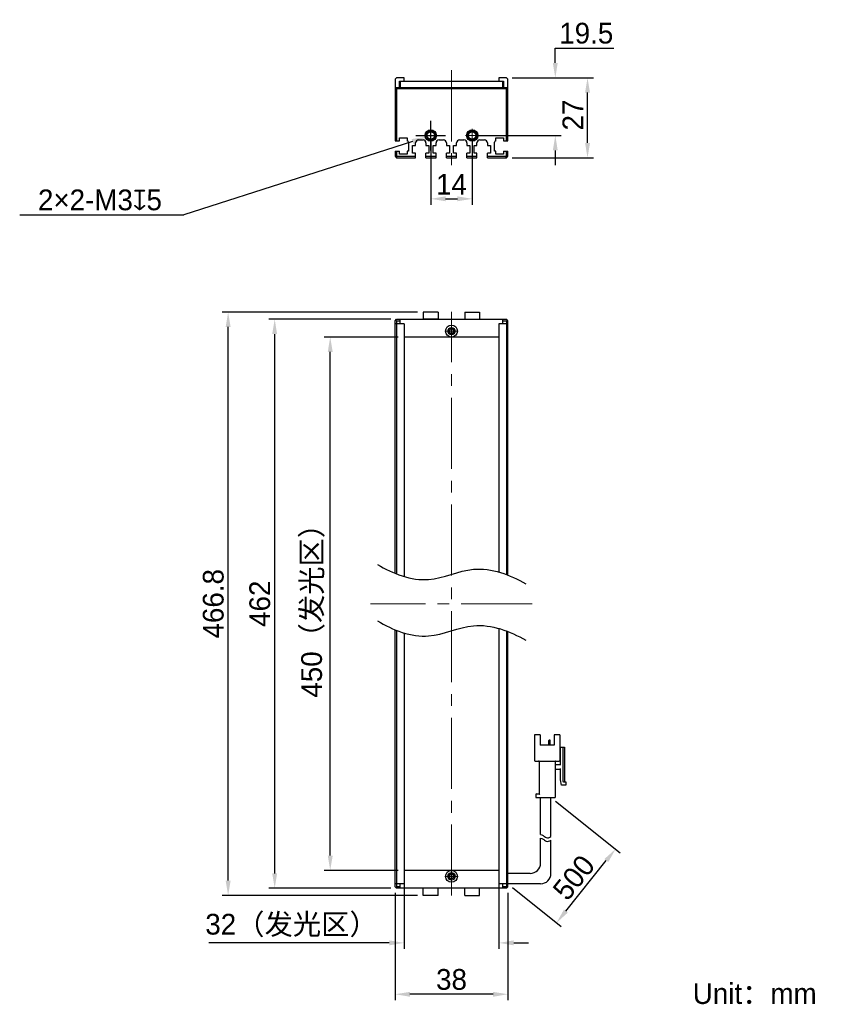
# Model space of a CAD drawing. Header units: millimetres. Extents: x 54 to 190, y 70 to 237.
import ezdxf

# ---------------------------------------------------------------- set-up
doc = ezdxf.new("R2010")
doc.units = ezdxf.units.MM
doc.header["$PDSIZE"] = -5
doc.linetypes.add('点画线', pattern=[18, 12, -2, 2, -2])
for name, color, linetype, lineweight in [('中心线层', 1, '点画线', 18), ('标注', 3, 'Continuous', 25), ('粗实线', 7, 'Continuous', 30), ('粗实线层', 7, 'Continuous', 35)]:
    doc.layers.add(name, color=color, linetype=linetype, lineweight=lineweight)
doc.styles.add('标准', font='兰亭黑 GBK.TTF', dxfattribs={"width": 0.667})
doc.dimstyles.new('CST Standard', dxfattribs={"dimtxt": 3.5, "dimasz": 2.5, "dimexe": 1, "dimexo": 1, "dimgap": 0.6, "dimtad": 1, "dimtoh": 1, "dimdsep": 46, "dimtxsty": 'Standard', "dimcen": -2.5, "dimdle": 5, "dimadec": 0, "dimazin": 2, "dimtfac": 1, "dimtofl": 0, "dimtmove": 0, "dimatfit": 0, "dimfxl": 1, "dimtolj": 1, "dimarcsym": 0})

# ---------------------------------------------------------------- blocks, each defined once
blk = doc.blocks.new('*X1')
at = {"layer": 'Defpoints', "color": 0}
for p in [(106.54, 183), (118.99, 183), (118.99, 93)]:
    blk.add_point(p, dxfattribs=at)
at = {"layer": '标注', "color": 0, "linetype": 'Continuous', "lineweight": -2, "ltscale": 3}
for p, q in [((117.99, 183), (105.54, 183)), ((117.99, 93), (105.54, 93))]:
    blk.add_line(p, q, dxfattribs=at)
at = {"layer": '标注', "color": 9, "linetype": 'Continuous', "lineweight": -2, "ltscale": 3}
blk.add_line((106.54, 95.5), (106.54, 180.5), dxfattribs=at)
at = {"layer": '标注', "color": 9}
for points in [[(106.96, 180.5), (106.13, 180.5), (106.54, 183)], [(106.13, 95.5), (106.96, 95.5), (106.54, 93)]]:
    blk.add_solid(points, dxfattribs=at)
at = {"layer": '标注', "color": 7, "insert": (103.63, 138), "char_height": 3.5, "attachment_point": 5, "rotation": 90}
blk.add_mtext('\\A1;{\\fFZLanTingHei-R-GBK|b0|i0|c134|p2;450（发光区）}', dxfattribs=at)
blk = doc.blocks.new('*X2')
at = {"layer": 'Defpoints', "color": 0}
for p in [(97.18, 186), (117.74, 186), (117.74, 90)]:
    blk.add_point(p, dxfattribs=at)
at = {"layer": '标注', "color": 0, "linetype": 'Continuous', "lineweight": -2, "ltscale": 3}
for p, q in [((116.74, 186), (96.18, 186)), ((116.74, 90), (96.18, 90))]:
    blk.add_line(p, q, dxfattribs=at)
at = {"layer": '标注', "color": 9, "linetype": 'Continuous', "lineweight": -2, "ltscale": 3}
blk.add_line((97.18, 92.5), (97.18, 183.5), dxfattribs=at)
at = {"layer": '标注', "color": 9}
for points in [[(97.59, 183.5), (96.76, 183.5), (97.18, 186)], [(96.76, 92.5), (97.59, 92.5), (97.18, 90)]]:
    blk.add_solid(points, dxfattribs=at)
at = {"layer": '标注', "color": 7, "insert": (94.68, 138), "char_height": 3.5, "attachment_point": 5, "rotation": 90}
blk.add_mtext('\\A1;{\\fFZLanTingHei-R-GBK|b0|i0|c134|p2;462}', dxfattribs=at)
blk = doc.blocks.new('*X3')
at = {"layer": 'Defpoints', "color": 0}
for p in [(118.99, 93), (134.99, 93), (118.99, 80.78)]:
    blk.add_point(p, dxfattribs=at)
at = {"layer": '标注', "color": 0, "linetype": 'Continuous', "lineweight": -2, "ltscale": 3}
for p, q in [((118.99, 92), (118.99, 79.78)), ((134.99, 92), (134.99, 79.78))]:
    blk.add_line(p, q, dxfattribs=at)
at = {"layer": '标注', "color": 9, "linetype": 'Continuous', "lineweight": -2, "ltscale": 3}
for p, q in [((116.49, 80.78), (86.05, 80.78)), ((137.49, 80.78), (139.99, 80.78))]:
    blk.add_line(p, q, dxfattribs=at)
at = {"layer": '标注', "color": 9}
for points in [[(116.49, 80.36), (116.49, 81.2), (118.99, 80.78)], [(137.49, 81.2), (137.49, 80.36), (134.99, 80.78)]]:
    blk.add_solid(points, dxfattribs=at)
at = {"layer": '标注', "color": 7, "insert": (100.02, 83.7), "char_height": 3.5, "attachment_point": 5}
blk.add_mtext('\\A1;\\A1;{\\fFZLanTingHei-R-GBK|b0|i0|c134|p2;32（发光区）}', dxfattribs=at)
blk = doc.blocks.new('*X4')
at = {"layer": 'Defpoints', "color": 0}
for p in [(117.49, 90.25), (136.49, 90.25), (117.49, 72.11)]:
    blk.add_point(p, dxfattribs=at)
at = {"layer": '标注', "color": 0, "linetype": 'Continuous', "lineweight": -2, "ltscale": 3}
for p, q in [((117.49, 89.25), (117.49, 71.11)), ((136.49, 89.25), (136.49, 71.11))]:
    blk.add_line(p, q, dxfattribs=at)
at = {"layer": '标注', "color": 9, "linetype": 'Continuous', "lineweight": -2, "ltscale": 3}
blk.add_line((133.99, 72.11), (119.99, 72.11), dxfattribs=at)
at = {"layer": '标注', "color": 9}
for points in [[(119.99, 72.52), (119.99, 71.69), (117.49, 72.11)], [(133.99, 71.69), (133.99, 72.52), (136.49, 72.11)]]:
    blk.add_solid(points, dxfattribs=at)
at = {"layer": '标注', "color": 7, "insert": (126.99, 74.59), "char_height": 3.5, "attachment_point": 5}
blk.add_mtext('\\A1;\\A1;{\\fFZLanTingHei-R-GBK|b0|i0|c134|p2;38}', dxfattribs=at)
blk = doc.blocks.new('*X5')
at = {"layer": 'Defpoints', "color": 0}
for p in [(123.49, 217), (130.49, 217), (130.49, 206.32)]:
    blk.add_point(p, dxfattribs=at)
at = {"layer": '标注', "color": 0, "linetype": 'Continuous', "lineweight": -2, "ltscale": 3}
for p, q in [((123.49, 216), (123.49, 205.32)), ((130.49, 216), (130.49, 205.32))]:
    blk.add_line(p, q, dxfattribs=at)
at = {"layer": '标注', "color": 9, "linetype": 'Continuous', "lineweight": -2, "ltscale": 3}
blk.add_line((125.99, 206.32), (127.99, 206.32), dxfattribs=at)
at = {"layer": '标注', "color": 9}
for points in [[(125.99, 206.74), (125.99, 205.91), (123.49, 206.32)], [(127.99, 205.91), (127.99, 206.74), (130.49, 206.32)]]:
    blk.add_solid(points, dxfattribs=at)
at = {"layer": '标注', "color": 7, "insert": (126.99, 208.78), "char_height": 3.5, "attachment_point": 5}
blk.add_mtext('\\A1;\\A1;{\\fFZLanTingHei-R-GBK|b0|i0|c134|p2;14}', dxfattribs=at)
blk = doc.blocks.new('*X6')
at = {"layer": 'Defpoints', "color": 0}
for p in [(136.24, 226.75), (144.49, 226.75), (130.49, 217)]:
    blk.add_point(p, dxfattribs=at)
at = {"layer": '标注', "color": 9, "linetype": 'Continuous', "lineweight": -2, "ltscale": 3}
for p, q in [((144.49, 231.75), (154.34, 231.75)), ((144.49, 229.25), (144.49, 231.75)), ((144.49, 214.5), (144.49, 212))]:
    blk.add_line(p, q, dxfattribs=at)
at = {"layer": '标注', "color": 0, "linetype": 'Continuous', "lineweight": -2, "ltscale": 3}
for p, q in [((137.24, 226.75), (145.49, 226.75)), ((131.49, 217), (145.49, 217))]:
    blk.add_line(p, q, dxfattribs=at)
at = {"layer": '标注', "color": 9}
for points in [[(144.07, 229.25), (144.9, 229.25), (144.49, 226.75)], [(144.9, 214.5), (144.07, 214.5), (144.49, 217)]]:
    blk.add_solid(points, dxfattribs=at)
at = {"layer": '标注', "color": 7, "insert": (149.71, 234.25), "char_height": 3.5, "attachment_point": 5}
blk.add_mtext('\\A1;\\A1;{\\fFZLanTingHei-R-GBK|b0|i0|c134|p2;19.5}', dxfattribs=at)
blk = doc.blocks.new('*X7')
at = {"layer": 'Defpoints', "color": 0}
for p in [(89.33, 187.2), (122.24, 187.2), (122.24, 88.8)]:
    blk.add_point(p, dxfattribs=at)
at = {"layer": '标注', "color": 0, "linetype": 'Continuous', "lineweight": -2, "ltscale": 3}
for p, q in [((121.24, 187.2), (88.33, 187.2)), ((121.24, 88.8), (88.33, 88.8))]:
    blk.add_line(p, q, dxfattribs=at)
at = {"layer": '标注', "color": 9, "linetype": 'Continuous', "lineweight": -2, "ltscale": 3}
blk.add_line((89.33, 91.3), (89.33, 184.7), dxfattribs=at)
at = {"layer": '标注', "color": 9}
for points in [[(89.75, 184.7), (88.91, 184.7), (89.33, 187.2)], [(88.91, 91.3), (89.75, 91.3), (89.33, 88.8)]]:
    blk.add_solid(points, dxfattribs=at)
at = {"layer": '标注', "color": 7, "insert": (86.84, 138), "char_height": 3.5, "attachment_point": 5, "rotation": 90}
blk.add_mtext('\\A1;{\\fFZLanTingHei-R-GBK|b0|i0|c134|p2;466.8}', dxfattribs=at)
blk = doc.blocks.new('*X8')
at = {"layer": 'Defpoints', "color": 0}
for p in [(122.77, 216.77), (124.2, 217.23)]:
    blk.add_point(p, dxfattribs=at)
at = {"layer": '标注', "color": 0, "linetype": 'Continuous', "ltscale": 3}
for p, q in [((123.49, 214.5), (123.49, 219.5)), ((120.99, 217), (125.99, 217))]:
    blk.add_line(p, q, dxfattribs=at)
at = {"layer": '标注', "color": 9, "linetype": 'Continuous', "lineweight": -2, "ltscale": 3}
for p in [(120.39, 216.01), (54.19, 203.63)]:
    blk.add_line(p, (81.85, 203.63), dxfattribs=at)
at = {"layer": '标注', "color": 9}
blk.add_solid([(120.52, 215.61), (120.26, 216.41), (122.77, 216.77)], dxfattribs=at)
at = {"layer": '标注', "color": 7, "insert": (67.72, 206.12), "char_height": 3.5, "attachment_point": 5}
blk.add_mtext('\\A1;\\A1;{\\fFZLanTingHei-R-GBK|b0|i0|c134|p2;2×2-M3\\fGDT|b1|i0|c0|p2;x\\fFZLanTingHei-R-GBK|b0|i0|c134|p2;5\\P}', dxfattribs=at)
blk = doc.blocks.new('*X9')
at = {"layer": 'Defpoints', "color": 0}
for p in [(143.76, 105.33), (154.66, 96.62), (136.49, 90.75)]:
    blk.add_point(p, dxfattribs=at)
at = {"layer": '标注', "color": 0, "linetype": 'Continuous', "lineweight": -2, "ltscale": 3}
for p, q in [((144.54, 104.71), (155.44, 95.99)), ((137.27, 90.12), (145.48, 83.55))]:
    blk.add_line(p, q, dxfattribs=at)
at = {"layer": '标注', "color": 9, "linetype": 'Continuous', "lineweight": -2, "ltscale": 3}
blk.add_line((146.26, 86.13), (153.09, 94.67), dxfattribs=at)
at = {"layer": '标注', "color": 9}
for points in [[(153.42, 94.41), (152.77, 94.93), (154.66, 96.62)], [(145.94, 86.39), (146.59, 85.87), (144.7, 84.18)]]:
    blk.add_solid(points, dxfattribs=at)
at = {"layer": '标注', "color": 7, "insert": (147.62, 91.8), "char_height": 3.5, "attachment_point": 5, "rotation": 51.3402}
blk.add_mtext('\\A1;{\\fFZLanTingHei-R-GBK|b0|i0|c134|p2;500}', dxfattribs=at)
blk = doc.blocks.new('*X10')
at = {"layer": 'Defpoints', "color": 0}
for p in [(136.24, 226.75), (149.92, 226.75), (136.24, 213.25)]:
    blk.add_point(p, dxfattribs=at)
at = {"layer": '标注', "color": 0, "linetype": 'Continuous', "lineweight": -2, "ltscale": 3}
for p, q in [((137.24, 226.75), (150.92, 226.75)), ((137.24, 213.25), (150.92, 213.25))]:
    blk.add_line(p, q, dxfattribs=at)
at = {"layer": '标注', "color": 9, "linetype": 'Continuous', "lineweight": -2, "ltscale": 3}
blk.add_line((149.92, 215.75), (149.92, 224.25), dxfattribs=at)
at = {"layer": '标注', "color": 9}
for points in [[(150.34, 224.25), (149.51, 224.25), (149.92, 226.75)], [(149.51, 215.75), (150.34, 215.75), (149.92, 213.25)]]:
    blk.add_solid(points, dxfattribs=at)
at = {"layer": '标注', "color": 7, "insert": (147.45, 220.46), "char_height": 3.5, "attachment_point": 5, "rotation": 90}
blk.add_mtext('\\A1;\\A1;{\\fFZLanTingHei-R-GBK|b0|i0|c134|p2;27}', dxfattribs=at)

msp = doc.modelspace()

# ---------------------------------------------------------------- linework, layer by layer
at = {"layer": '中心线层', "color": 0}
for p, q in [((126.9854, 228.0025), (126.9854, 212.0066)), ((123.4854, 215.8612), (123.4854, 218.1438)), ((130.4854, 215.8612), (130.4854, 218.1438)), ((124.6267, 217.0025), (122.3442, 217.0025)), ((124.6267, 217.0025), (122.7604, 217.0025)), ((131.6267, 217.0025), (129.3442, 217.0025)), ((131.6267, 217.0025), (129.7604, 217.0025)), ((126.9854, 88.7491), (126.9854, 187.2491)), ((126.9854, 185.1404), (126.9854, 183.2741)), ((126.9854, 185.1404), (126.9854, 182.8578)), ((128.1267, 183.9991), (125.8442, 183.9991)), ((140.6137, 137.9991), (113.3571, 137.9991)), ((126.9854, 93.1404), (126.9854, 91.2741)), ((126.9854, 93.1404), (126.9854, 90.8578)), ((128.1267, 91.9991), (125.8442, 91.9991))]:
    msp.add_line(p, q, dxfattribs=at)
at = {"layer": '粗实线', "color": 0, "ltscale": 3}
for p, q in [((117.7354, 226.7525), (117.4854, 226.5025)), ((117.4854, 226.5025), (117.4854, 216.1025)), ((118.9854, 226.7525), (117.7354, 226.7525)), ((118.2354, 225.1025), (118.2354, 226.1525)), ((118.2354, 226.1525), (118.9854, 226.1525)), ((118.3354, 226.1025), (118.3354, 225.1025)), ((135.6354, 226.1025), (118.3354, 226.1025)), ((118.9854, 226.1525), (118.9854, 226.7525)), ((136.2354, 226.7525), (134.9854, 226.7525)), ((134.9854, 226.7525), (134.9854, 226.1525)), ((134.9854, 226.1525), (135.7354, 226.1525)), ((135.6354, 225.1025), (135.6354, 226.1025)), ((135.7354, 226.1525), (135.7354, 225.1012)), ((136.4854, 226.5025), (136.2354, 226.7525)), ((136.4854, 216.1025), (136.4854, 226.5025)), ((117.4854, 224.8525), (117.7354, 225.1025)), ((117.7354, 224.8525), (117.6104, 224.9775)), ((117.7354, 225.1025), (136.2354, 225.1025)), ((117.7354, 224.8525), (117.7354, 216.1025)), ((136.2354, 224.8525), (117.7354, 224.8525)), ((136.2354, 225.1025), (136.4854, 224.8525)), ((136.2354, 224.8525), (136.3604, 224.9775)), ((136.2354, 216.1025), (136.2354, 224.8525)), ((117.4854, 216.1025), (118.2354, 216.1025)), ((118.2354, 216.1025), (118.2354, 216.6025)), ((118.2354, 216.6025), (119.5354, 216.6025)), ((119.5354, 216.6025), (119.5354, 216.1025)), ((121.4354, 216.2525), (122.1854, 216.2525)), ((124.8854, 216.2525), (125.6354, 216.2525)), ((128.3354, 216.2525), (129.0854, 216.2525)), ((131.7854, 216.2525), (132.5354, 216.2525)), ((134.4354, 216.6025), (135.7354, 216.6025)), ((134.4354, 216.1025), (134.4354, 216.6025)), ((135.7354, 216.6025), (135.7354, 216.1025)), ((135.7354, 216.1025), (136.4854, 216.1025)), ((117.4854, 214.3525), (117.4854, 213.5025)), ((117.4854, 214.3525), (118.2354, 214.3525)), ((117.7354, 214.3525), (117.7354, 213.606)), ((118.2354, 213.8525), (118.2354, 214.3525)), ((119.5354, 214.3525), (119.5354, 213.8525)), ((119.7354, 214.3525), (119.5354, 214.3525)), ((119.7354, 215.8575), (119.7354, 214.3525)), ((120.4354, 214.0025), (120.4354, 215.3025)), ((120.4354, 215.3025), (120.9354, 215.3025)), ((120.9354, 215.3025), (120.9354, 215.7525)), ((122.6854, 215.7525), (122.6854, 215.3025)), ((122.6854, 215.3025), (123.1854, 215.3025)), ((123.1854, 215.3025), (123.1854, 214.0025)), ((123.8854, 215.3025), (124.3854, 215.3025)), ((123.8854, 214.0025), (123.8854, 215.3025)), ((124.3854, 215.3025), (124.3854, 215.7525)), ((126.1354, 215.7525), (126.1354, 215.3025)), ((126.1354, 215.3025), (126.6354, 215.3025)), ((126.6354, 215.3025), (126.6354, 214.0025)), ((127.3354, 215.3025), (127.8354, 215.3025)), ((127.3354, 214.0025), (127.3354, 215.3025)), ((127.8354, 215.3025), (127.8354, 215.7525)), ((129.5854, 215.7525), (129.5854, 215.3025)), ((129.5854, 215.3025), (130.0854, 215.3025)), ((130.0854, 215.3025), (130.0854, 214.0025)), ((130.7854, 215.3025), (131.2854, 215.3025)), ((130.7854, 214.0025), (130.7854, 215.3025)), ((131.2854, 215.3025), (131.2854, 215.7525)), ((133.0354, 215.7525), (133.0354, 215.3025)), ((133.0354, 215.3025), (133.5354, 215.3025)), ((133.5354, 215.3025), (133.5354, 214.0025)), ((134.2354, 214.3525), (134.2354, 215.8575)), ((134.4354, 214.3525), (134.2354, 214.3525)), ((134.4354, 213.8525), (134.4354, 214.3525)), ((135.7354, 214.3525), (136.4854, 214.3525)), ((135.7354, 214.3525), (135.7354, 213.8525)), ((136.2354, 213.606), (136.2354, 214.3525)), ((136.4854, 213.5025), (136.4854, 214.3525)), ((117.4854, 213.5025), (117.7354, 213.606)), ((117.4854, 213.5025), (117.7354, 213.2525)), ((117.7354, 213.606), (117.839, 213.5025)), ((117.7354, 213.2525), (117.839, 213.5025)), ((117.7354, 213.2525), (120.9354, 213.2525)), ((117.839, 213.5025), (120.9354, 213.5025)), ((119.5354, 213.8525), (118.2354, 213.8525)), ((120.9354, 214.0025), (120.4354, 214.0025)), ((120.9354, 213.2525), (120.9354, 214.0025)), ((123.1854, 214.0025), (122.6854, 214.0025)), ((122.6854, 213.2525), (122.6854, 214.0025)), ((122.6854, 213.5025), (124.3854, 213.5025)), ((122.6854, 213.2525), (124.3854, 213.2525)), ((124.3854, 214.0025), (123.8854, 214.0025)), ((124.3854, 213.2525), (124.3854, 214.0025)), ((126.6354, 214.0025), (126.1354, 214.0025)), ((126.1354, 213.2525), (126.1354, 214.0025)), ((126.1354, 213.5025), (127.8354, 213.5025)), ((126.1354, 213.2525), (127.8354, 213.2525)), ((127.8354, 214.0025), (127.3354, 214.0025)), ((127.8354, 213.2525), (127.8354, 214.0025)), ((130.0854, 214.0025), (129.5854, 214.0025)), ((129.5854, 213.2525), (129.5854, 214.0025)), ((129.5854, 213.5025), (131.2854, 213.5025)), ((129.5854, 213.2525), (131.2854, 213.2525)), ((131.2854, 214.0025), (130.7854, 214.0025)), ((131.2854, 213.2525), (131.2854, 214.0025)), ((133.5354, 214.0025), (133.0354, 214.0025)), ((133.0354, 213.2525), (133.0354, 214.0025)), ((133.0354, 213.5025), (136.1319, 213.5025)), ((133.0354, 213.2525), (136.2354, 213.2525)), ((135.7354, 213.8525), (134.4354, 213.8525)), ((136.1319, 213.5025), (136.2354, 213.606)), ((136.2354, 213.2525), (136.1319, 213.5025)), ((136.4854, 213.5025), (136.2354, 213.606)), ((136.2354, 213.2525), (136.4854, 213.5025)), ((122.2352, 187.1991), (122.2352, 185.9991)), ((124.7352, 187.1991), (122.2352, 187.1991)), ((124.7352, 187.1991), (124.7352, 185.9991)), ((129.2352, 187.1991), (129.2352, 185.9991)), ((129.2352, 187.1991), (131.7352, 187.1991)), ((131.7352, 187.1991), (131.7352, 185.9991)), ((117.4854, 185.7491), (117.7354, 185.9991)), ((117.4854, 143.0895), (117.4854, 185.7491)), ((118.9854, 185.2491), (117.4854, 185.2491)), ((117.6104, 185.8741), (117.7354, 185.7491)), ((117.7354, 185.9991), (136.2354, 185.9991)), ((117.7354, 185.7491), (118.3354, 185.7491)), ((117.7354, 185.7491), (117.7354, 142.9852)), ((118.3354, 185.2491), (118.3354, 185.9991)), ((118.9854, 185.2491), (118.9854, 142.5316)), ((124.7352, 185.9991), (122.2352, 185.9991)), ((136.4854, 185.2491), (134.9854, 185.2491)), ((134.9854, 185.2491), (134.9854, 143.4175)), ((135.6354, 185.2491), (135.6354, 185.9991)), ((135.6354, 185.7491), (136.2354, 185.7491)), ((136.4854, 185.7491), (136.2354, 185.9991)), ((136.2354, 185.7491), (136.3604, 185.8741)), ((136.2354, 185.7491), (136.2354, 142.9787)), ((136.4854, 142.8779), (136.4854, 185.7491)), ((134.9854, 182.9991), (118.9854, 182.9991)), ((117.4854, 90.2491), (117.4854, 133.5618)), ((117.7354, 133.4575), (117.7354, 90.2491)), ((118.9854, 133.0039), (118.9854, 90.7491)), ((134.9854, 133.8899), (134.9854, 90.7491)), ((136.2354, 133.4511), (136.2355, 90.2491)), ((136.4854, 90.2491), (136.4854, 133.3502)), ((141.9547, 115.8908), (140.9631, 115.8908)), ((140.9631, 115.8908), (140.9631, 111.5741)), ((141.9547, 115.8908), (141.9547, 114.1408)), ((143.4127, 114.1408), (143.4127, 114.9458)), ((143.5589, 115.0041), (143.471, 115.0041)), ((143.6172, 114.1408), (143.6172, 114.9458)), ((145.2797, 115.8908), (144.2881, 115.8908)), ((144.2881, 115.8908), (144.2881, 114.1408)), ((145.2797, 115.8908), (145.2797, 111.5741)), ((144.2881, 114.1408), (141.9547, 114.1408)), ((145.2797, 113.7908), (146.0381, 113.7908)), ((145.3381, 113.0908), (145.2797, 113.0908)), ((145.3381, 110.7574), (145.3381, 113.7908)), ((145.7464, 113.7908), (145.7464, 108.0741)), ((146.0381, 113.7908), (146.0381, 107.9574)), ((141.0797, 111.4574), (145.1631, 111.4574)), ((141.7797, 111.3408), (141.7797, 105.9158)), ((144.4631, 111.3408), (144.4631, 105.3324)), ((144.5797, 110.8741), (145.3381, 110.8741)), ((145.3381, 110.0574), (144.5797, 110.0574)), ((145.3381, 108.3074), (145.3381, 110.1741)), ((145.5131, 107.3741), (145.3381, 108.3074)), ((146.2714, 107.3741), (145.5131, 107.3741)), ((145.8631, 107.9574), (146.2714, 107.9574)), ((146.2714, 107.9574), (146.2714, 107.3741)), ((141.1964, 105.7991), (141.1964, 105.3324)), ((141.1964, 105.3324), (144.4631, 105.3324)), ((141.3131, 105.9158), (141.7797, 105.9158)), ((142.0131, 99.0551), (142.0131, 105.3324)), ((143.7631, 98.7359), (143.7631, 105.3324)), ((142.0131, 94.2491), (142.0131, 98.4566)), ((143.7631, 92.4991), (143.7631, 98.1374)), ((134.9854, 92.9991), (118.9854, 92.9991)), ((140.2631, 92.4991), (136.4854, 92.4991)), ((118.9854, 90.7491), (117.4854, 90.7491)), ((117.7354, 89.9991), (117.4854, 90.2491)), ((117.7354, 90.2491), (117.6104, 90.1241)), ((118.3354, 90.2491), (117.7354, 90.2491)), ((136.2354, 89.9991), (117.7354, 89.9991)), ((118.3354, 89.9991), (118.3354, 90.7491)), ((122.2352, 88.7991), (122.2352, 89.9991)), ((124.7352, 88.7991), (124.7352, 89.9991)), ((129.2352, 88.7991), (129.2352, 89.9991)), ((131.7352, 88.7991), (131.7352, 89.9991)), ((136.4854, 90.7491), (134.9854, 90.7491)), ((135.6354, 89.9991), (135.6354, 90.7491)), ((136.2355, 90.2491), (135.6354, 90.2491)), ((136.4854, 90.2491), (136.2354, 89.9991)), ((136.3604, 90.1241), (136.2355, 90.2491)), ((142.0131, 90.7491), (136.4854, 90.7491)), ((124.7352, 88.7991), (122.2352, 88.7991)), ((129.2352, 88.7991), (131.7352, 88.7991))]:
    msp.add_line(p, q, dxfattribs=at)
for centre, radius in [((123.4854, 217.0025), 0.95), ((123.4854, 217.0025), 0.8), ((130.4854, 217.0025), 0.95), ((130.4854, 217.0025), 0.8), ((123.4854, 217.0025), 0.625), ((130.4854, 217.0025), 0.625), ((126.9856, 183.9991), 1), ((126.9853, 183.9991), 0.625), ((126.9854, 183.9991), 0.4), ((126.9852, 91.9991), 1), ((126.9855, 91.9991), 0.625), ((126.9854, 91.9991), 0.4)]:
    msp.add_circle(centre, radius, dxfattribs=at)
for centre, radius, start, end in [((123.4854, 217.0025), 0.75, 255, 195), ((130.4854, 217.0025), 0.75, 255, 195), ((119.4854, 215.8575), 0.25, 0, 78.463041), ((121.4354, 215.7525), 0.5, 90, 180), ((122.1854, 215.7525), 0.5, 360, 90), ((124.8854, 215.7525), 0.5, 90, 180), ((125.6354, 215.7525), 0.5, 0, 90), ((128.3354, 215.7525), 0.5, 90, 180), ((129.0854, 215.7525), 0.5, 0, 90), ((131.7854, 215.7525), 0.5, 90, 180), ((132.5354, 215.7525), 0.5, 0, 90), ((134.4854, 215.8575), 0.25, 101.536959, 180), ((126.9854, 183.9991), 0.5, 165, 105), ((126.9856, 183.9991), 0.3667, 25.932154, 154.217671), ((126.9856, 183.9991), 0.3667, 205.782329, 334.067846), ((143.471, 114.9458), 0.0583, 90, 180), ((143.5589, 114.9458), 0.0583, 0, 90), ((141.0797, 111.5741), 0.1167, 180, 270), ((141.6631, 111.3408), 0.1167, 0, 90), ((144.5797, 111.3408), 0.1167, 90, 180), ((145.1631, 111.5741), 0.1167, 270, 0), ((144.5797, 110.9908), 0.1167, 180, 270), ((144.5797, 109.9408), 0.1167, 90, 180), ((145.8631, 108.0741), 0.1167, 180, 270), ((141.3131, 105.7991), 0.1167, 90, 180), ((140.2631, 94.2491), 1.75, 270, 0), ((126.9854, 91.9991), 0.5, 345, 285), ((126.9852, 91.9991), 0.3667, 25.782329, 154.067846), ((126.9852, 91.9991), 0.3667, 205.932154, 334.217671), ((142.0131, 92.4991), 1.75, 270, 360)]:
    msp.add_arc(centre, radius, start, end, dxfattribs=at)
for points, knots in [([(126.6554, 184.1586), (126.6435, 184.134), (126.6275, 184.0811), (126.6225, 184.0264), (126.6225, 183.9991)], [0, 0, 0, 0, 508.02625036, 1016.53916722, 1016.53916722, 1016.53916722, 1016.53916722]), ([(126.6225, 183.9991), (126.6225, 183.9718), (126.6275, 183.9171), (126.6435, 183.8642), (126.6554, 183.8396)], [0, 0, 0, 0, 508.12170318, 1015.7643936, 1015.7643936, 1015.7643936, 1015.7643936]), ([(127.3486, 183.9991), (127.3486, 184.0266), (127.3436, 184.0815), (127.3274, 184.1348), (127.3154, 184.1594)], [0, 0, 0, 0, 509.04444067, 1017.59828765, 1017.59828765, 1017.59828765, 1017.59828765]), ([(127.3154, 183.8387), (127.3274, 183.8634), (127.3436, 183.9166), (127.3486, 183.9716), (127.3486, 183.9991)], [0, 0, 0, 0, 508.16215766, 1016.82215938, 1016.82215938, 1016.82215938, 1016.82215938]), ([(114.5125, 144.6434), (117.0677, 143.076), (122.8558, 140.8118), (131.0272, 145.1079), (136.8732, 142.9083), (139.4926, 141.3607)], [0, 0, 0, 0, 8.99301432, 16.75348973, 25.88072931, 25.88072931, 25.88072931, 25.88072931]), ([(114.5125, 135.1157), (117.0677, 133.5483), (122.8558, 131.2841), (131.0272, 135.5802), (136.8732, 133.3807), (139.4926, 131.833)], [0, 0, 0, 0, 8.99301432, 16.75348973, 25.88072931, 25.88072931, 25.88072931, 25.88072931]), ([(141.7797, 105.9158), (141.7813, 105.9142), (141.7867, 105.9087), (141.7976, 105.8978), (141.8134, 105.882), (141.8323, 105.8631), (141.8531, 105.8424), (141.8746, 105.8209), (141.8892, 105.8063), (141.8964, 105.7991)], [0, 0, 0, 0, 93.15752853, 330.08481821, 659.47252635, 1047.96705, 1472.28459039, 1912.89019437, 2350.38892029, 2350.38892029, 2350.38892029, 2350.38892029]), ([(142.0131, 99.0551), (142.1522, 99.0337), (142.4725, 98.9175), (143.0233, 98.3609), (143.4836, 98.5366), (143.7631, 98.7359)], [0, 0, 0, 0, 254.93638114, 600.62958921, 1107.78772326, 1107.78772326, 1107.78772326, 1107.78772326]), ([(142.0131, 98.4566), (142.1522, 98.4352), (142.4725, 98.3189), (143.0233, 97.7623), (143.4836, 97.9381), (143.7631, 98.1374)], [0, 0, 0, 0, 254.70811264, 600.0917891, 1106.79581681, 1106.79581681, 1106.79581681, 1106.79581681]), ([(126.6554, 92.1594), (126.6434, 92.1348), (126.6272, 92.0815), (126.6222, 92.0266), (126.6222, 91.9991)], [0, 0, 0, 0, 353.12130946, 706.5885702, 706.5885702, 706.5885702, 706.5885702]), ([(126.6222, 91.9991), (126.6222, 91.9716), (126.6272, 91.9166), (126.6434, 91.8634), (126.6554, 91.8387)], [0, 0, 0, 0, 353.3225589, 706.30460171, 706.30460171, 706.30460171, 706.30460171]), ([(127.3483, 91.9991), (127.3483, 92.0264), (127.3434, 92.0811), (127.3273, 92.134), (127.3154, 92.1586)], [0, 0, 0, 0, 355.09379166, 709.85283192, 709.85283192, 709.85283192, 709.85283192]), ([(127.3154, 91.8396), (127.3273, 91.8642), (127.3434, 91.9171), (127.3483, 91.9718), (127.3483, 91.9991)], [0, 0, 0, 0, 354.61768024, 709.5750684, 709.5750684, 709.5750684, 709.5750684])]:
    msp.add_open_spline(points, degree=3, knots=knots, dxfattribs=at)

# ---------------------------------------------------------------- texts
at = {"layer": '粗实线层', "color": 0, "insert": (167.6638, 73.9772), "char_height": 3.5, "width": 42.992139, "attachment_point": 1, "style": '标准'}
msp.add_mtext('{\\W1;\\fFZLanTingHei-R-GBK|b0|i0|c134|p2;Unit：mm}', dxfattribs=at)

# ---------------------------------------------------------------- dimensions: what is measured, and where the dimension line sits
at = {"layer": '标注', "color": 0, "ltscale": 3}
for base, p1, p2, text, picture, middle in [((144.4865, 226.7525), (130.4854, 217.0025), (136.2354, 226.7525), '\\A1;{\\fFZLanTingHei-R-GBK|b0|i0|c134|p2;<>}', '*X6', (149.7135, 234.2491)), ((89.3308, 187.1991), (122.2352, 88.7991), (122.2352, 187.1991), '{\\fFZLanTingHei-R-GBK|b0|i0|c134|p2;466.8}', '*X7', (86.8434, 137.9991)), ((97.1771, 185.9991), (117.7354, 89.9991), (117.7354, 185.9991), '{\\fFZLanTingHei-R-GBK|b0|i0|c134|p2;462}', '*X2', (94.6806, 137.9991)), ((106.5447, 182.9991), (118.9854, 92.9991), (118.9854, 182.9991), '{\\fFZLanTingHei-R-GBK|b0|i0|c134|p2;450（发光区）}', '*X1', (103.6266, 137.9991))]:
    dim = msp.add_linear_dim(base=base, p1=p1, p2=p2, angle=90, text=text, dimstyle='CST Standard', override={"dimlfac": 2, "dimtxsty": 'Standard', "dimsah": 1, "dimclrd": 9, "dimclrt": 7, "dimtzin": 8}, dxfattribs=at)
    dim.commit()
    dim.dimension.update_dxf_attribs({"geometry": picture, "text_midpoint": middle})
for base, p1, p2, angle, text, override, picture, middle in [((149.9223, 226.7525), (136.2354, 213.2525), (136.2354, 226.7525), 90, '\\A1;{\\fFZLanTingHei-R-GBK|b0|i0|c134|p2;<>}', {"dimlfac": 2, "dimtxsty": 'Standard', "dimsah": 1, "dimclrd": 9, "dimclrt": 7, "dimtzin": 8}, '*X10', (149.9223, 220.4594)), ((154.6567, 96.6175), (136.4854, 90.7491), (143.7631, 105.3324), 51.340192, '{\\fFZLanTingHei-R-GBK|b0|i0|c134|p2;500}', {"dimlfac": 2, "dimtxsty": 'Standard', "dimsah": 1, "dimclrd": 9, "dimclrt": 7, "dimtzin": 0}, '*X9', (149.5607, 90.2475))]:
    dim = msp.add_linear_dim(base=base, p1=p1, p2=p2, angle=angle, text=text, dimstyle='CST Standard', override=override, dxfattribs=at)
    dim.commit()
    dim.dimension.update_dxf_attribs({"geometry": picture, "text_midpoint": middle, "dimtype": 160})
dim = msp.add_diameter_dim_2p(p1=(124.1995, 217.2319), p2=(122.7714, 216.7731), text='\\A1;{\\fFZLanTingHei-R-GBK|b0|i0|c134|p2;2×2-M3\\fGDT|b1|i0|c0|p2;x\\fFZLanTingHei-R-GBK|b0|i0|c134|p2;5\\P}', dimstyle='CST Standard', override={"dimlfac": 2, "dimpost": '2×2-M<>{\\fcxgdtshp;b}5\\X(此处端板螺丝可根据需要拆装)', "dimtxsty": 'Standard', "dimsah": 1, "dimclrd": 9, "dimclrt": 7, "dimtzin": 8}, dxfattribs=at)
dim.commit()
dim.dimension.update_dxf_attribs({"geometry": '*X8', "text_midpoint": (67.7201, 203.6274), "dimtype": 163})
for base, p1, p2, picture, middle in [((130.4854, 206.3247), (123.4854, 217.0025), (130.4854, 217.0025), '*X5', (126.9854, 208.7846)), ((117.4854, 72.1069), (136.4854, 90.2491), (117.4854, 90.2491), '*X4', (126.9854, 74.5944))]:
    dim = msp.add_linear_dim(base=base, p1=p1, p2=p2, text='\\A1;{\\fFZLanTingHei-R-GBK|b0|i0|c134|p2;<>}', dimstyle='CST Standard', override={"dimlfac": 2, "dimtxsty": 'Standard', "dimsah": 1, "dimclrd": 9, "dimclrt": 7, "dimtzin": 8}, dxfattribs=at)
    dim.commit()
    dim.dimension.update_dxf_attribs({"geometry": picture, "text_midpoint": middle})
dim = msp.add_linear_dim(base=(118.9854, 80.7788), p1=(134.9854, 92.9991), p2=(118.9854, 92.9991), text='\\A1;{\\fFZLanTingHei-R-GBK|b0|i0|c134|p2;<>}', dimstyle='CST Standard', override={"dimlfac": 2, "dimpost": '（发光区）', "dimtxsty": 'Standard', "dimsah": 1, "dimclrd": 9, "dimclrt": 7, "dimtzin": 8}, dxfattribs=at)
dim.commit()
dim.dimension.update_dxf_attribs({"geometry": '*X3', "text_midpoint": (100.0176, 80.7788), "dimtype": 160})

doc.saveas('drawing.dxf')
